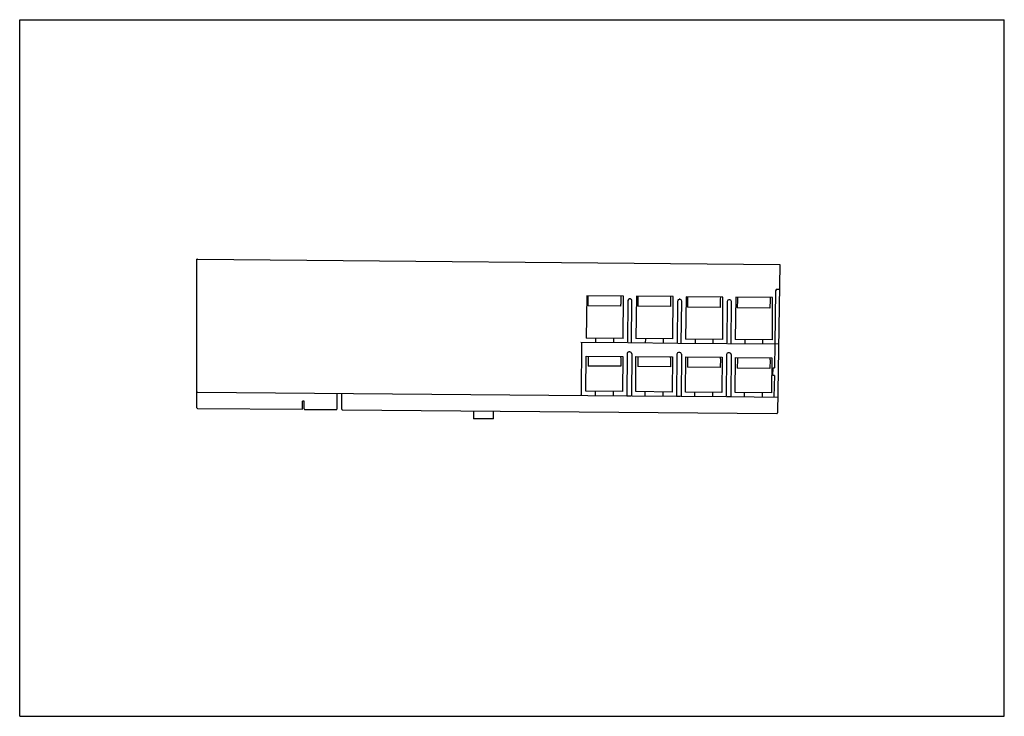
# Model space of a CAD drawing. Header units: inches. Extents: x 0 to 11.7, y 0 to 8.3.
import ezdxf

# ---------------------------------------------------------------- set-up
doc = ezdxf.new("R2010")
doc.units = ezdxf.units.IN
doc.header["$LTSCALE"] = 0.64311
doc.header["$MEASUREMENT"] = 0
doc.layers.get('0').update_dxf_attribs({"linetype": 'CONTINUOUS'})

msp = doc.modelspace()

# ---------------------------------------------------------------- linework, layer by layer
at = {"color": 7, "linetype": 'Continuous'}
for p, q in [((0, 0), (0, 8.268)), ((0, 8.268), (11.693, 8.268)), ((11.693, 0), (11.693, 8.268)), ((2.105, 3.66), (2.105, 5.424)), ((2.11, 5.424), (2.105, 5.424)), ((2.11, 5.424), (9.028, 5.364)), ((9.028, 5.364), (8.998, 3.6)), ((8.976, 5.049), (8.967, 4.419)), ((8.996, 5.069), (9.023, 5.069)), ((6.734, 4.99), (6.727, 4.488)), ((7.17, 4.986), (6.734, 4.99)), ((6.751, 4.872), (6.751, 4.99)), ((7.14, 4.987), (7.138, 4.892)), ((7.168, 4.484), (7.17, 4.986)), ((7.222, 4.935), (7.218, 4.435)), ((7.252, 4.954), (7.242, 4.954)), ((7.267, 4.434), (7.271, 4.934)), ((7.324, 4.985), (7.317, 4.483)), ((7.76, 4.981), (7.324, 4.985)), ((7.342, 4.965), (7.341, 4.867)), ((7.342, 4.985), (7.342, 4.965)), ((7.73, 4.962), (7.729, 4.863)), ((7.73, 4.981), (7.73, 4.962)), ((7.758, 4.479), (7.76, 4.981)), ((7.812, 4.929), (7.808, 4.43)), ((7.842, 4.949), (7.832, 4.949)), ((7.857, 4.429), (7.862, 4.929)), ((7.915, 4.98), (7.908, 4.478)), ((8.351, 4.976), (7.915, 4.98)), ((7.932, 4.955), (7.931, 4.856)), ((7.932, 4.98), (7.932, 4.955)), ((8.32, 4.951), (8.319, 4.853)), ((8.321, 4.976), (8.32, 4.951)), ((8.349, 4.474), (8.351, 4.976)), ((8.403, 4.924), (8.399, 4.424)), ((8.433, 4.944), (8.423, 4.944)), ((8.448, 4.424), (8.452, 4.924)), ((8.505, 4.975), (8.498, 4.473)), ((8.941, 4.971), (8.505, 4.975)), ((8.523, 4.944), (8.522, 4.846)), ((8.523, 4.974), (8.523, 4.944)), ((8.911, 4.941), (8.91, 4.843)), ((8.911, 4.971), (8.911, 4.941)), ((8.94, 4.469), (8.941, 4.971)), ((7.137, 4.868), (6.751, 4.872)), ((7.137, 4.868), (7.138, 4.892)), ((7.729, 4.863), (7.341, 4.867)), ((8.319, 4.853), (7.931, 4.856)), ((8.91, 4.843), (8.522, 4.846)), ((7.168, 4.484), (6.727, 4.488)), ((6.839, 4.487), (6.839, 4.438)), ((7.055, 4.436), (7.056, 4.485)), ((7.758, 4.479), (7.317, 4.483)), ((7.43, 4.482), (7.429, 4.433)), ((7.646, 4.431), (7.646, 4.48)), ((8.349, 4.474), (7.908, 4.478)), ((8.02, 4.477), (8.02, 4.428)), ((8.236, 4.426), (8.237, 4.475)), ((8.94, 4.469), (8.498, 4.473)), ((8.611, 4.472), (8.61, 4.423)), ((8.827, 4.421), (8.827, 4.47)), ((6.665, 4.439), (7.218, 4.435)), ((6.671, 4.439), (6.666, 3.815)), ((7.225, 4.435), (7.808, 4.43)), ((7.816, 4.429), (8.399, 4.424)), ((8.406, 4.424), (9.012, 4.419)), ((8.968, 4.419), (8.964, 4.134)), ((6.725, 3.858), (6.729, 4.276)), ((6.729, 4.276), (7.162, 4.272)), ((6.751, 4.262), (6.75, 4.157)), ((6.751, 4.275), (6.751, 4.262)), ((7.14, 4.258), (7.139, 4.154)), ((7.14, 4.258), (7.14, 4.272)), ((7.162, 4.272), (7.158, 3.854)), ((7.213, 4.305), (7.209, 3.805)), ((7.249, 4.324), (7.233, 4.324)), ((7.269, 4.304), (7.264, 3.804)), ((7.316, 3.853), (7.319, 4.27)), ((7.319, 4.27), (7.753, 4.267)), ((7.342, 4.256), (7.341, 4.152)), ((7.342, 4.27), (7.342, 4.256)), ((7.73, 4.253), (7.729, 4.149)), ((7.73, 4.253), (7.731, 4.267)), ((7.753, 4.267), (7.749, 3.849)), ((7.804, 4.3), (7.8, 3.8)), ((7.84, 4.319), (7.824, 4.319)), ((7.859, 4.299), (7.855, 3.799)), ((7.906, 3.848), (7.91, 4.265)), ((7.91, 4.265), (8.343, 4.261)), ((7.932, 4.246), (7.931, 4.142)), ((7.932, 4.265), (7.932, 4.246)), ((8.321, 4.243), (8.32, 4.138)), ((8.321, 4.243), (8.321, 4.262)), ((8.343, 4.261), (8.339, 3.844)), ((8.394, 4.294), (8.39, 3.794)), ((8.43, 4.314), (8.414, 4.314)), ((8.45, 4.294), (8.445, 3.794)), ((8.497, 3.843), (8.501, 4.26)), ((8.501, 4.26), (8.934, 4.256)), ((8.523, 4.236), (8.522, 4.131)), ((8.523, 4.26), (8.523, 4.236)), ((8.911, 4.232), (8.91, 4.128)), ((8.911, 4.232), (8.912, 4.256)), ((8.934, 4.256), (8.93, 3.839)), ((7.139, 4.154), (6.75, 4.157)), ((7.729, 4.149), (7.341, 4.152)), ((8.32, 4.138), (7.931, 4.142)), ((8.91, 4.128), (8.522, 4.131)), ((8.945, 4.044), (8.946, 4.134)), ((8.946, 4.134), (8.964, 4.134)), ((8.962, 4.043), (8.945, 4.044)), ((8.962, 4.043), (8.957, 3.79)), ((2.11, 3.849), (7.209, 3.805)), ((3.358, 3.644), (3.358, 3.742)), ((3.378, 3.742), (3.358, 3.742)), ((3.377, 3.649), (3.378, 3.742)), ((3.767, 3.835), (3.767, 3.646)), ((3.825, 3.645), (3.825, 3.834)), ((7.158, 3.854), (6.725, 3.858)), ((6.833, 3.857), (6.833, 3.808)), ((7.05, 3.806), (7.051, 3.855)), ((7.214, 3.805), (7.259, 3.804)), ((7.264, 3.804), (7.8, 3.8)), ((7.749, 3.849), (7.316, 3.853)), ((7.424, 3.852), (7.423, 3.803)), ((7.641, 3.801), (7.641, 3.85)), ((7.805, 3.8), (7.849, 3.799)), ((7.855, 3.799), (8.39, 3.794)), ((8.339, 3.844), (7.906, 3.848)), ((8.014, 3.847), (8.014, 3.798)), ((8.231, 3.796), (8.232, 3.845)), ((8.396, 3.794), (8.44, 3.794)), ((8.445, 3.794), (9.001, 3.789)), ((8.93, 3.839), (8.497, 3.843)), ((8.605, 3.842), (8.604, 3.793)), ((8.822, 3.791), (8.822, 3.84)), ((2.11, 3.654), (3.358, 3.644)), ((3.383, 3.643), (3.761, 3.64)), ((3.831, 3.639), (8.992, 3.594)), ((5.389, 3.626), (5.389, 3.529)), ((5.625, 3.529), (5.389, 3.529)), ((5.625, 3.529), (5.625, 3.624)), ((0, 0), (11.693, 0))]:
    msp.add_line(p, q, dxfattribs=at)
for centre, radius, start, end in [((8.996, 5.049), 0.0197, 89.5, 179.2), ((7.242, 4.934), 0.0197, 89.5, 179.5), ((7.251, 4.934), 0.0197, 359.5, 89.5), ((7.832, 4.929), 0.0197, 89.5, 179.5), ((7.842, 4.929), 0.0197, 359.5, 89.5), ((8.423, 4.924), 0.0197, 89.5, 179.5), ((8.432, 4.924), 0.0197, 359.5, 89.5), ((7.233, 4.305), 0.0197, 89.5, 179.5), ((7.249, 4.304), 0.0197, 359.5, 89.5), ((7.824, 4.299), 0.0197, 89.5, 179.5), ((7.839, 4.299), 0.0197, 359.5, 89.5), ((8.414, 4.294), 0.0197, 89.5, 179.5), ((8.43, 4.294), 0.0197, 359.5, 89.5), ((2.11, 3.855), 0.00591, 180, 269.5), ((6.66, 3.815), 0.00591, 269.5, 359.5), ((2.11, 3.66), 0.00591, 179.9874, 269.4978), ((3.383, 3.649), 0.00591, 179.5, 269.5), ((3.761, 3.646), 0.00591, 269.503, 359.9977), ((3.831, 3.645), 0.00591, 179.9878, 269.4977), ((8.992, 3.6), 0.00591, 269.503, 358.9977)]:
    msp.add_arc(centre, radius, start, end, dxfattribs=at)

doc.saveas('drawing.dxf')
